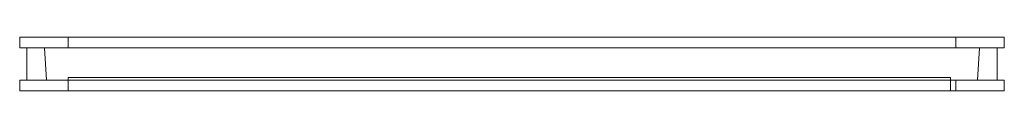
# Model space of a CAD drawing. Header units: millimetres. Extents: x 433 to 1533, y -104 to -44.
import ezdxf

# ---------------------------------------------------------------- set-up
doc = ezdxf.new("R2010")
doc.units = ezdxf.units.MM
doc.layers.add('A-GLAZ', color=151, linetype='Continuous', lineweight=9)

# ---------------------------------------------------------------- blocks, each defined once
blk = doc.blocks.new('1_1 REH_ED-60  - 1_1 REH_ED-60 -347502-_3D_')
at = {"layer": 'A-GLAZ'}
mesh = blk.add_polyface(dxfattribs=at)
corners = [(550, -92, 2400), (550, -80, 2400), (-550, -80, 2400), (-550, -92, 2400)]
mesh.append_faces([[corners[k] for k in face] for face in [(3, 0, 1, 2)]])
mesh = blk.add_polyface(dxfattribs=at)
corners = [(-550, -92, 2400), (-550, -80, 2400), (-550, -80, 100), (-550, -92, 100)]
mesh.append_faces([[corners[k] for k in face] for face in [(3, 0, 1, 2)]])
mesh = blk.add_polyface(dxfattribs=at)
corners = [(550, -80, 100), (-550, -80, 100), (-550, -80, 2400), (550, -80, 2400), (496, -80, 2346), (-496, -80, 2346), (-496, -80, 154), (496, -80, 154)]
mesh.append_faces([[corners[k] for k in face] for face in [(2, 5, 6, 1), (1, 6, 7, 0)]], dxfattribs={"vtx0": -1, "vtx2": -1})
mesh.append_faces([[corners[k] for k in face] for face in [(4, 5, 2, 3), (7, 4, 3, 0)]], dxfattribs={"vtx1": -1, "vtx3": -1})
mesh = blk.add_polyface(dxfattribs=at)
corners = [(-550, -92, 100), (-550, -80, 100), (550, -80, 100), (550, -92, 100)]
mesh.append_faces([[corners[k] for k in face] for face in [(3, 0, 1, 2)]])
mesh = blk.add_polyface(dxfattribs=at)
corners = [(496, -80, 2346), (496, -92, 2346), (-496, -92, 2346), (-496, -80, 2346)]
mesh.append_faces([[corners[k] for k in face] for face in [(3, 0, 1, 2)]])
mesh = blk.add_polyface(dxfattribs=at)
corners = [(-496, -80, 2346), (-496, -92, 2346), (-496, -92, 154), (-496, -80, 154)]
mesh.append_faces([[corners[k] for k in face] for face in [(0, 1, 2, 3)]])
mesh = blk.add_polyface(dxfattribs=at)
corners = [(-496, -80, 154), (-496, -92, 154), (496, -92, 154), (496, -80, 154)]
mesh.append_faces([[corners[k] for k in face] for face in [(0, 1, 2, 3)]])
mesh = blk.add_polyface(dxfattribs=at)
corners = [(496, -80, 154), (496, -92, 154), (496, -92, 2346), (496, -80, 2346)]
mesh.append_faces([[corners[k] for k in face] for face in [(0, 1, 2, 3)]])
mesh = blk.add_polyface(dxfattribs=at)
corners = [(550, -92, 100), (550, -80, 100), (550, -80, 2400), (550, -92, 2400)]
mesh.append_faces([[corners[k] for k in face] for face in [(0, 1, 2, 3)]])
mesh = blk.add_polyface(dxfattribs=at)
corners = [(550, -92, 2400), (-550, -92, 2400), (-550, -92, 100), (550, -92, 100), (542, -92, 108), (-542, -92, 108), (-542, -92, 2392), (542, -92, 2392)]
mesh.append_faces([[corners[k] for k in face] for face in [(2, 5, 6, 1), (1, 6, 7, 0)]], dxfattribs={"vtx0": -1, "vtx2": -1})
mesh.append_faces([[corners[k] for k in face] for face in [(4, 5, 2, 3), (7, 4, 3, 0)]], dxfattribs={"vtx1": -1, "vtx3": -1})
mesh = blk.add_polyface(dxfattribs=at)
corners = [(542, -128, 2392), (542, -92, 2392), (-542, -92, 2392), (-542, -128, 2392)]
mesh.append_faces([[corners[k] for k in face] for face in [(3, 0, 1, 2)]])
mesh = blk.add_polyface(dxfattribs=at)
corners = [(-542, -128, 2392), (-542, -92, 2392), (-542, -92, 108), (-542, -128, 108)]
mesh.append_faces([[corners[k] for k in face] for face in [(0, 1, 2, 3)]])
mesh = blk.add_polyface(dxfattribs=at)
corners = [(-542, -128, 108), (-542, -92, 108), (542, -92, 108), (542, -128, 108)]
mesh.append_faces([[corners[k] for k in face] for face in [(3, 0, 1, 2)]])
mesh = blk.add_polyface(dxfattribs=at)
corners = [(522.2, -92, 2372.2), (520, -128, 2370), (-520, -128, 2370), (-522.2, -92, 2372.2)]
mesh.append_faces([[corners[k] for k in face] for face in [(3, 0, 1, 2)]])
mesh = blk.add_polyface(dxfattribs=at)
corners = [(-522.2, -92, 2372.2), (-520, -128, 2370), (-520, -128, 130), (-522.2, -92, 127.8)]
mesh.append_faces([[corners[k] for k in face] for face in [(3, 0, 1, 2)]])
mesh = blk.add_polyface(dxfattribs=at)
corners = [(-522.2, -92, 127.8), (-520, -128, 130), (520, -128, 130), (522.2, -92, 127.8)]
mesh.append_faces([[corners[k] for k in face] for face in [(3, 0, 1, 2)]])
mesh = blk.add_polyface(dxfattribs=at)
corners = [(522.2, -92, 2372.2), (-522.2, -92, 2372.2), (-522.2, -92, 127.8), (522.2, -92, 127.8), (496, -92, 154), (-496, -92, 154), (-496, -92, 2346), (496, -92, 2346)]
mesh.append_faces([[corners[k] for k in face] for face in [(2, 5, 6, 1), (1, 6, 7, 0)]], dxfattribs={"vtx0": -1, "vtx2": -1})
mesh.append_faces([[corners[k] for k in face] for face in [(4, 5, 2, 3), (7, 4, 3, 0)]], dxfattribs={"vtx1": -1, "vtx3": -1})
mesh = blk.add_polyface(dxfattribs=at)
corners = [(522.2, -92, 127.8), (520, -128, 130), (520, -128, 2370), (522.2, -92, 2372.2)]
mesh.append_faces([[corners[k] for k in face] for face in [(3, 0, 1, 2)]])
mesh = blk.add_polyface(dxfattribs=at)
corners = [(542, -128, 108), (542, -92, 108), (542, -92, 2392), (542, -128, 2392)]
mesh.append_faces([[corners[k] for k in face] for face in [(0, 1, 2, 3)]])
mesh = blk.add_polyface(dxfattribs=at)
corners = [(550, -140, 2400), (550, -128, 2400), (-550, -128, 2400), (-550, -140, 2400)]
mesh.append_faces([[corners[k] for k in face] for face in [(0, 1, 2, 3)]])
mesh = blk.add_polyface(dxfattribs=at)
corners = [(-550, -140, 2400), (-550, -128, 2400), (-550, -128, 100), (-550, -140, 100)]
mesh.append_faces([[corners[k] for k in face] for face in [(0, 1, 2, 3)]])
mesh = blk.add_polyface(dxfattribs=at)
corners = [(550, -128, 100), (-550, -128, 100), (-550, -128, 2400), (550, -128, 2400), (542, -128, 2392), (-542, -128, 2392), (-542, -128, 108), (542, -128, 108)]
mesh.append_faces([[corners[k] for k in face] for face in [(2, 5, 6, 1), (1, 6, 7, 0)]], dxfattribs={"vtx0": -1, "vtx2": -1})
mesh.append_faces([[corners[k] for k in face] for face in [(4, 5, 2, 3), (7, 4, 3, 0)]], dxfattribs={"vtx1": -1, "vtx3": -1})
mesh = blk.add_polyface(dxfattribs=at)
corners = [(-550, -140, 100), (-550, -128, 100), (550, -128, 100), (550, -140, 100)]
mesh.append_faces([[corners[k] for k in face] for face in [(3, 0, 1, 2)]])
mesh = blk.add_polyface(dxfattribs=at)
corners = [(520, -128, 130), (-520, -128, 130), (-520, -128, 2370), (520, -128, 2370), (496, -128, 2346), (-496, -128, 2346), (-496, -128, 154), (496, -128, 154)]
mesh.append_faces([[corners[k] for k in face] for face in [(2, 5, 6, 1), (1, 6, 7, 0)]], dxfattribs={"vtx0": -1, "vtx2": -1})
mesh.append_faces([[corners[k] for k in face] for face in [(4, 5, 2, 3), (7, 4, 3, 0)]], dxfattribs={"vtx1": -1, "vtx3": -1})
at = {"layer": 'A-GLAZ', "transparency": 33554496}
mesh = blk.add_polyface(dxfattribs=at)
corners = [(-496, -125, 2340), (490, -125, 2340), (490, -125, 160), (-496, -125, 160)]
mesh.append_faces([[corners[k] for k in face] for face in [(1, 2, 3, 0)]])
mesh = blk.add_polyface(dxfattribs=at)
corners = [(-496, -140, 2340), (490, -140, 2340), (490, -125, 2340), (-496, -125, 2340)]
mesh.append_faces([[corners[k] for k in face] for face in [(0, 1, 2, 3)]])
mesh = blk.add_polyface(dxfattribs=at)
corners = [(490, -140, 160), (-496, -140, 160), (-496, -125, 160), (490, -125, 160)]
mesh.append_faces([[corners[k] for k in face] for face in [(0, 1, 2, 3)]])
mesh = blk.add_polyface(dxfattribs=at)
corners = [(-496, -140, 160), (-496, -140, 2340), (-496, -125, 2340), (-496, -125, 160)]
mesh.append_faces([[corners[k] for k in face] for face in [(0, 1, 2, 3)]])
at = {"layer": 'A-GLAZ'}
mesh = blk.add_polyface(dxfattribs=at)
corners = [(496, -128, 2346), (496, -140, 2346), (-496, -140, 2346), (-496, -128, 2346)]
mesh.append_faces([[corners[k] for k in face] for face in [(0, 1, 2, 3)]])
mesh = blk.add_polyface(dxfattribs=at)
corners = [(-496, -128, 2346), (-496, -140, 2346), (-496, -140, 154), (-496, -128, 154)]
mesh.append_faces([[corners[k] for k in face] for face in [(0, 1, 2, 3)]])
mesh = blk.add_polyface(dxfattribs=at)
corners = [(-496, -128, 154), (-496, -140, 154), (496, -140, 154), (496, -128, 154)]
mesh.append_faces([[corners[k] for k in face] for face in [(0, 1, 2, 3)]])
at = {"layer": 'A-GLAZ', "transparency": 33554496}
mesh = blk.add_polyface(dxfattribs=at)
corners = [(490, -140, 2340), (490, -140, 160), (490, -125, 160), (490, -125, 2340)]
mesh.append_faces([[corners[k] for k in face] for face in [(0, 1, 2, 3)]])
at = {"layer": 'A-GLAZ'}
mesh = blk.add_polyface(dxfattribs=at)
corners = [(496, -128, 154), (496, -140, 154), (496, -140, 2346), (496, -128, 2346)]
mesh.append_faces([[corners[k] for k in face] for face in [(0, 1, 2, 3)]])
mesh = blk.add_polyface(dxfattribs=at)
corners = [(550, -140, 100), (550, -128, 100), (550, -128, 2400), (550, -140, 2400)]
mesh.append_faces([[corners[k] for k in face] for face in [(3, 0, 1, 2)]])
mesh = blk.add_polyface(dxfattribs=at)
corners = [(550, -140, 2400), (-550, -140, 2400), (-550, -140, 100), (550, -140, 100), (496, -140, 154), (-496, -140, 154), (-496, -140, 2346), (496, -140, 2346)]
mesh.append_faces([[corners[k] for k in face] for face in [(2, 5, 6, 1), (1, 6, 7, 0)]], dxfattribs={"vtx0": -1, "vtx2": -1})
mesh.append_faces([[corners[k] for k in face] for face in [(4, 5, 2, 3), (7, 4, 3, 0)]], dxfattribs={"vtx1": -1, "vtx3": -1})
at = {"layer": 'A-GLAZ', "transparency": 33554496}
mesh = blk.add_polyface(dxfattribs=at)
corners = [(-496, -140, 2340), (-496, -140, 160), (490, -140, 160), (490, -140, 2340)]
mesh.append_faces([[corners[k] for k in face] for face in [(2, 3, 0, 1)]])

msp = doc.modelspace()

# ---------------------------------------------------------------- block references
at = {"layer": 'A-GLAZ'}
msp.add_blockref('1_1 REH_ED-60  - 1_1 REH_ED-60 -347502-_3D_', (983.4, 35.6), dxfattribs=at)

doc.saveas('drawing.dxf')
